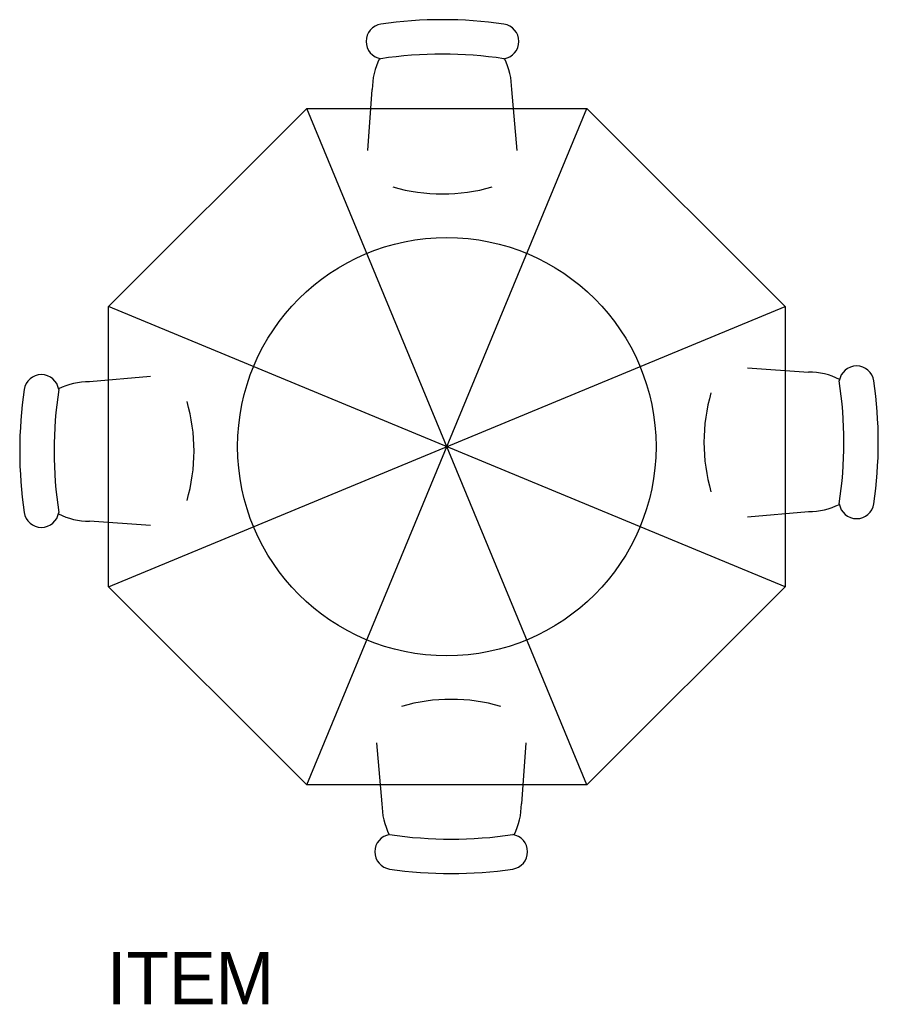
# Model space of a CAD drawing. Extents: x 70 to 168, y 275 to 388.
import ezdxf

# ---------------------------------------------------------------- set-up
doc = ezdxf.new("R2010")
doc.units = 0
doc.linetypes.add('HIDDEN', pattern=[0])
doc.layers.get('0').update_dxf_attribs({"linetype": 'CONTINUOUS'})

msp = doc.modelspace()

# ---------------------------------------------------------------- linework, layer by layer
at = {"color": 0}
for p, q in [((109.937133, 372.996459), (110.444657, 379.998837)), ((127.062867, 372.996459), (126.442727, 379.998837)), ((80.19706, 355.072704), (102.927296, 377.80294)), ((102.927296, 377.80294), (135.072704, 377.80294)), ((135.072704, 300.19706), (102.927296, 377.80294)), ((102.927296, 300.19706), (135.072704, 377.80294)), ((135.072704, 377.80294), (157.80294, 355.072704)), ((80.19706, 322.927296), (80.19706, 355.072704)), ((80.19706, 322.927296), (157.80294, 355.072704)), ((157.80294, 322.927296), (80.19706, 355.072704)), ((157.80294, 355.072704), (157.80294, 322.927296)), ((153.496459, 348.062867), (160.498837, 347.555343)), ((85.003541, 347.062867), (78.001163, 346.442727)), ((153.496459, 330.937133), (160.498837, 331.557273)), ((85.003541, 329.937133), (78.001163, 330.444657)), ((102.927296, 300.19706), (80.19706, 322.927296)), ((157.80294, 322.927296), (135.072704, 300.19706)), ((110.937133, 305.003541), (111.557273, 298.001163)), ((128.062867, 305.003541), (127.555343, 298.001163)), ((135.072704, 300.19706), (102.927296, 300.19706))]:
    msp.add_line(p, q, dxfattribs=at)
at = {"color": 0, "linetype": 'HIDDEN'}
msp.add_circle((119, 339), 24, dxfattribs=at)
at = {"color": 0}
for centre, radius, start, end in [((118.5, 340), 48, 81.544527, 98.455473), ((111.736125, 385.5), 2, 98.455473, 261.544527), ((125.263875, 385.5), 2, 278.455473, 81.544527), ((118.443692, 379.998837), 7.999035, 153.61801, 180), ((118.5, 336.043478), 48, 81.544527, 98.455473), ((118.443692, 379.998837), 7.999035, 0, 26.212212), ((166, 346.263875), 2, 8.455473, 171.544527), ((72.5, 345.263875), 2, 8.455473, 171.544527), ((160.498837, 339.556308), 7.999035, 63.61801, 90), ((78.001163, 338.443692), 7.999035, 90, 116.212212), ((116.543478, 339.5), 48, 351.544527, 8.455473), ((120.5, 339.5), 48, 351.544527, 8.455473), ((118, 338.5), 48, 171.544527, 188.455473), ((121.956522, 338.5), 48, 171.544527, 188.455473), ((160.498837, 339.556308), 7.999035, 270, 296.212212), ((166, 332.736125), 2, 188.455473, 351.544527), ((72.5, 331.736125), 2, 188.455473, 351.544527), ((78.001163, 338.443692), 7.999035, 243.61801, 270), ((119.556308, 298.001163), 7.999035, 180, 206.212212), ((119.556308, 298.001163), 7.999035, 333.61801, 0), ((112.736125, 292.5), 2, 98.455473, 261.544527), ((119.5, 341.956522), 48, 261.544527, 278.455473), ((126.263875, 292.5), 2, 278.455473, 81.544527), ((119.5, 338), 48, 261.544527, 278.455473)]:
    msp.add_arc(centre, radius, start, end, dxfattribs=at)
at = {"color": 0, "linetype": 'HIDDEN'}
for centre, start, end in [((118.5, 388.5), 253.89134, 286.10866), ((169, 339.5), 163.89134, 196.10866), ((69.5, 338.5), 343.89134, 16.10866), ((119.5, 289.5), 73.89134, 106.10866)]:
    msp.add_arc(centre, 20.5, start, end, dxfattribs=at)

# ---------------------------------------------------------------- texts
at = {"color": 0, "flags": 3}
msp.add_attdef('ITEM', (80, 275), 'UMBRELLA TABLE', height=6, dxfattribs=at)

doc.saveas('drawing.dxf')
